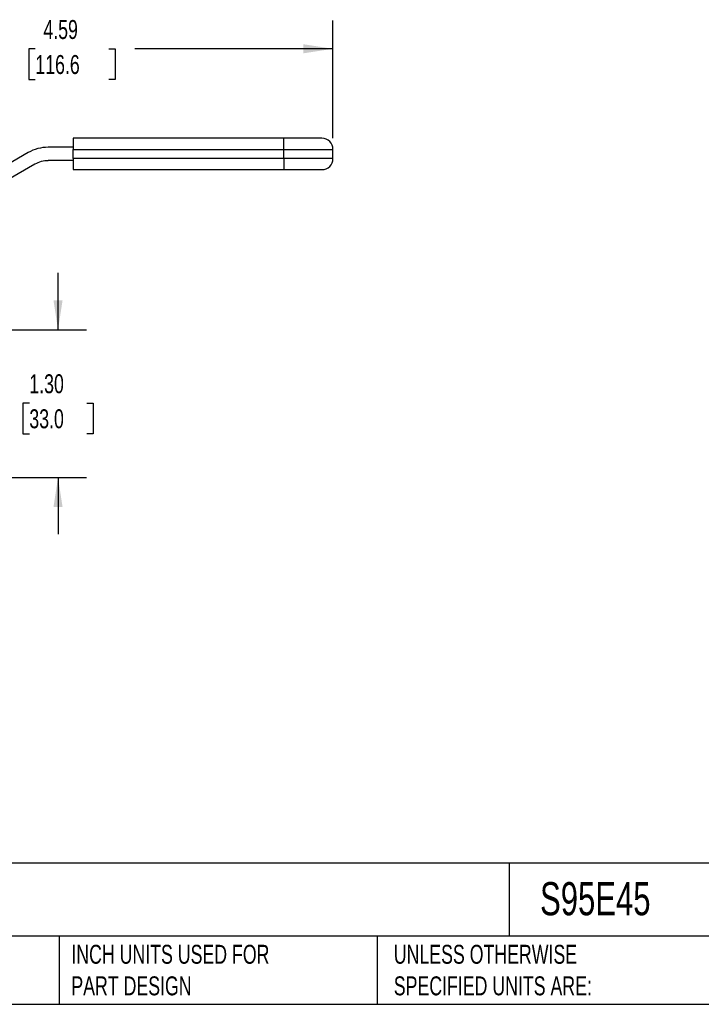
# Model space of a CAD drawing. Header units: inches. Extents: x 0.5 to 21.5, y 0.5 to 16.5.
# Tile 5 of 11: x 8 to 14, y 0.5 to 9.2. Entities that reach past the tile are written whole.
import ezdxf

# ---------------------------------------------------------------- set-up
doc = ezdxf.new("R2010")
doc.units = ezdxf.units.IN
doc.header["$LTSCALE"] = 2
doc.header["$MEASUREMENT"] = 0
doc.linetypes.add('SLD-Solid', pattern=[0])
doc.layers.add('DIMENSIONS', color=140, linetype='SLD-Solid', lineweight=25)
doc.layers.add('TEXT', color=140, linetype='SLD-Solid', lineweight=25)
doc.styles.add('SLDTEXTSTYLE0', font='TXT', dxfattribs={"width": 0.7})
doc.dimstyles.new('SLDDIMSTYLE0', dxfattribs={"dimtxt": 0.169922, "dimasz": 0.26, "dimexe": 0, "dimexo": 0.0625, "dimgap": 0.04248, "dimtad": 0, "dimtih": 1, "dimtoh": 1, "dimrnd": 1e-09, "dimzin": 4, "dimdsep": 46, "dimtxsty": 'SLDTEXTSTYLE0', "dimsah": 1, "dimcen": 0.09, "dimadec": 0, "dimazin": 1, "dimtfac": 1, "dimtmove": 0, "dimatfit": 0, "dimfxl": 0, "dimfrac": 2, "dimtolj": 1, "dimtzin": 12, "dimarcsym": 0})
doc.dimstyles.new('SLDDIMSTYLE2', dxfattribs={"dimtxt": 0.169922, "dimasz": 0.26, "dimexe": 0, "dimexo": 0.0625, "dimgap": 0.04248, "dimtad": 0, "dimtih": 1, "dimtoh": 1, "dimrnd": 1e-09, "dimzin": 12, "dimdsep": 46, "dimtxsty": 'SLDTEXTSTYLE0', "dimsah": 1, "dimcen": 0.09, "dimadec": 0, "dimazin": 3, "dimtfac": 1, "dimtofl": 0, "dimtmove": 0, "dimatfit": 3, "dimfxl": 0, "dimfrac": 2, "dimtolj": 1, "dimtzin": 12, "dimarcsym": 0})

# ---------------------------------------------------------------- blocks, each defined once
blk = doc.blocks.new('_D')
at = {"layer": 'DIMENSIONS'}
for p, q in [((8.2965, 6.4334), (8.2965, 6.9334)), ((7.4333, 6.4334), (8.5465, 6.4334)), ((8.0441, 5.7891), (7.987, 5.7891)), ((7.987, 5.7891), (7.987, 5.519)), ((8.549, 5.7891), (8.606, 5.7891)), ((8.606, 5.7891), (8.606, 5.519)), ((7.987, 5.519), (8.0441, 5.519)), ((8.606, 5.519), (8.549, 5.519)), ((7.4333, 5.1342), (8.5465, 5.1342)), ((8.2965, 5.1342), (8.2965, 4.6342))]:
    blk.add_line(p, q, dxfattribs=at)
for points in [[(8.2965, 6.4334), (8.3365, 6.6934), (8.2565, 6.6934)], [(8.2965, 5.1342), (8.2565, 4.8742), (8.3365, 4.8742)]]:
    blk.add_solid(points, dxfattribs=at)
at = {"layer": 'DIMENSIONS', "char_height": 0.16667, "attachment_point": 1, "style": 'SLDTEXTSTYLE0'}
for s, insert in [('1.30', (8.0441, 6.042)), ('33.0', (8.0441, 5.7339))]:
    blk.add_mtext(s, dxfattribs=dict(at, insert=insert))
blk = doc.blocks.new('_D_4')
at = {"layer": 'DIMENSIONS'}
for p, q in [((6.1255, 7.622), (6.1255, 9.1554)), ((10.7144, 8.1196), (10.7144, 9.1554)), ((6.1255, 8.9054), (7.8666, 8.9054)), ((8.0968, 8.9054), (8.0397, 8.9054)), ((8.0397, 8.9054), (8.0397, 8.6353)), ((8.7431, 8.9054), (8.8002, 8.9054)), ((8.8002, 8.9054), (8.8002, 8.6353)), ((10.7144, 8.9054), (8.9733, 8.9054)), ((8.0397, 8.6353), (8.0968, 8.6353)), ((8.8002, 8.6353), (8.7431, 8.6353))]:
    blk.add_line(p, q, dxfattribs=at)
for points in [[(6.1255, 8.9054), (6.3855, 8.8654), (6.3855, 8.9454)], [(10.7144, 8.9054), (10.4544, 8.9454), (10.4544, 8.8654)]]:
    blk.add_solid(points, dxfattribs=at)
at = {"layer": 'DIMENSIONS', "char_height": 0.16667, "attachment_point": 1, "style": 'SLDTEXTSTYLE0'}
for s, insert in [('4.59', (8.1675, 9.1583)), ('116.6', (8.0968, 8.8502))]:
    blk.add_mtext(s, dxfattribs=dict(at, insert=insert))

msp = doc.modelspace()

# ---------------------------------------------------------------- linework, layer by layer
for p, q in [((10.2814, 8.118), (8.431, 8.118)), ((8.431, 8.118), (8.431, 8.0196)), ((10.2814, 8.0196), (10.2814, 8.118)), ((10.616, 8.118), (10.2814, 8.118)), ((8.0333, 7.9918), (7.2445, 7.5363)), ((8.431, 8.0393), (8.2105, 8.0393)), ((8.431, 8.0196), (10.2814, 8.0196)), ((8.431, 7.9408), (8.431, 8.0196)), ((10.2814, 7.9408), (10.2814, 8.0196)), ((10.2814, 8.0196), (10.7144, 8.0196)), ((10.7144, 7.9408), (10.7144, 8.0196)), ((8.0924, 7.8895), (7.3035, 7.434)), ((8.431, 7.9212), (8.2105, 7.9212)), ((10.2814, 7.9408), (8.431, 7.9408)), ((8.431, 7.9408), (8.431, 7.8424)), ((10.2814, 7.9408), (10.2814, 7.8424)), ((10.7144, 7.9408), (10.2814, 7.9408)), ((8.431, 7.8424), (10.2814, 7.8424)), ((10.2814, 7.8424), (10.616, 7.8424))]:
    msp.add_line(p, q)
for centre, radius, start, end in [((10.616, 8.0196), 0.0984, 0, 90), ((8.2105, 7.6849), 0.3543, 90, 120), ((8.2105, 7.6849), 0.2362, 90, 120), ((10.616, 7.9408), 0.0984, 270, 0)]:
    msp.add_arc(centre, radius, start, end)
at = {"layer": 'TEXT'}
for p, q in [((21.5, 1.7422), (0.5, 1.7422)), ((12.2645, 1.7422), (12.2645, 1.1)), ((21.5, 1.1), (0.5, 1.1)), ((8.3058, 1.1), (8.3058, 0.5)), ((11.1022, 1.1), (11.1022, 0.5)), ((0.5, 0.5), (21.5, 0.5))]:
    msp.add_line(p, q, dxfattribs=at)

# ---------------------------------------------------------------- texts
at = {"layer": 'TEXT', "attachment_point": 1, "style": 'SLDTEXTSTYLE0'}
for s, insert, char_height in [('S95E45', (12.536, 1.5749), 0.29167), ('INCH UNITS USED FOR ^JPART DESIGN', (8.4137, 1.0234), 0.166667), ('UNLESS OTHERWISE ^JSPECIFIED UNITS ARE:', (11.2495, 1.0234), 0.166667)]:
    msp.add_mtext(s, dxfattribs=dict(at, insert=insert, char_height=char_height))

# ---------------------------------------------------------------- dimensions: what is measured, and where the dimension line sits
at = {"layer": 'DIMENSIONS'}
dim = msp.add_linear_dim(base=(10.7144, 8.9054), p1=(6.1255, 7.522), p2=(10.7144, 8.0196), dimstyle='SLDDIMSTYLE2', dxfattribs=at)
dim.commit()
dim.dimension.update_dxf_attribs({"geometry": '_D_4', "text_midpoint": (8.42, 8.9054), "dimtype": 160})
dim = msp.add_linear_dim(base=(8.2965, 5.1342), p1=(7.3333, 6.4334), p2=(7.3333, 5.1342), angle=90, dimstyle='SLDDIMSTYLE0', dxfattribs=at)
dim.commit()
dim.dimension.update_dxf_attribs({"geometry": '_D', "text_midpoint": (8.2965, 5.7891), "dimtype": 160})

doc.saveas('drawing.dxf')
